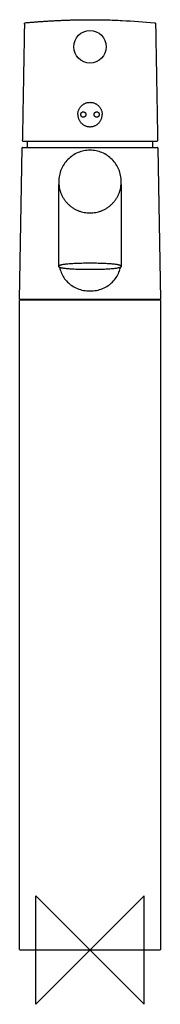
# Model space of a CAD drawing. Header units: millimetres. Extents: x -26 to 26, y -20 to 343.
import ezdxf

# ---------------------------------------------------------------- set-up
doc = ezdxf.new("R2010")
doc.units = ezdxf.units.MM
doc.header["$MEASUREMENT"] = 0
doc.layers.add('ORIGIN', color=6, linetype='Continuous')
doc.layers.add('PLANNING', color=1, linetype='Continuous')

# ---------------------------------------------------------------- blocks, each defined once
blk = doc.blocks.new('96510010_f')
at = {"layer": 'ORIGIN'}
blk.add_lwpolyline([(-20, 20), (20, -20), (20, 20), (-20, -20), (-20, 20)], dxfattribs=at)
at = {"layer": 'PLANNING'}
for p, q in [((-26, 240.2, 0), (-25.02, 296.1, 0)), ((-24.82, 296.3, 0), (24.82, 296.3, 0)), ((25.02, 296.1, 0), (26, 240.2, 0)), ((-11.55, 283.71, 0), (-11.55, 283.6, 0)), ((11.55, 283.6, 0), (11.55, 283.71, 0)), ((-11.5, 252.34, 0), (-11.5, 282.53, 0)), ((11.5, 282.53, 0), (11.5, 252.34, 0)), ((26, 240.2, 0), (-26, 240.2, 0)), ((-26, 239.8), (-25.8, 240, 0)), ((-25.8, 240, 0), (25.8, 240)), ((25.8, 240), (26, 239.8)), ((-26, 0.2), (-26, 239.8)), ((26, 239.8), (26, 0.2)), ((25.8, 0), (-25.8, 0))]:
    blk.add_line(p, q, dxfattribs=at)
blk.add_circle((0, 333.42), 6, dxfattribs=at)
for centre, radius, start, end in [((0, 296.5), 23.25, 175.2607, 180.4929), ((0, 296.5), 23.25, 359.5071, 4.7393), ((-24.82, 296.1, 0), 0.2, 90, 179.0001), ((24.82, 296.1, 0), 0.2, 1, 89.9999), ((-25.8, 0.2), 0.2, 180, 270), ((25.8, 0.2), 0.2, 270, 0)]:
    blk.add_arc(centre, radius, start, end, dxfattribs=at)
for points in [[(-24.24, 341.8), (-24.62, 320.44), (-24.99, 299.08)], [(24.24, 341.8), (24.62, 320.44), (24.99, 299.08)], [(24.46, 298.42), (0, 298.42), (-24.46, 298.42)]]:
    blk.add_open_spline(points, degree=2, dxfattribs=at)
for points, knots in [([(-24.24, 341.8), (-24.24, 341.84), (-24.24, 341.91), (-24.22, 342.04), (-24.15, 342.17), (-24.02, 342.24), (-23.9, 342.27), (-23.83, 342.28), (-23.79, 342.29)], [0.015, 0.015, 0.015, 0.015, 0.1363127, 0.2338506, 0.3987333, 0.5663275, 0.6622847, 0.7804991, 0.7804991, 0.7804991, 0.7804991]), ([(0, 343.42), (0, 343.42), (0, 343.42), (0, 343.42), (1.02, 343.42), (3.02, 343.41), (7, 343.34), (13.92, 343.09), (19.85, 342.64), (23.79, 342.29)], [24.606872, 24.606872, 24.606872, 24.606872, 24.606927, 24.607075, 24.607309, 27.651404, 30.617484, 36.557711, 48.433442, 48.433442, 48.433442, 48.433442]), ([(23.79, 342.29), (23.83, 342.28), (23.9, 342.27), (24.03, 342.24), (24.15, 342.17), (24.22, 342.04), (24.24, 341.91), (24.24, 341.84), (24.24, 341.8)], [48.4334425, 48.4334425, 48.4334425, 48.4334425, 48.5536206, 48.6496124, 48.8149611, 48.9815975, 49.076099, 49.1989412, 49.1989412, 49.1989412, 49.1989412]), ([(-24.46, 298.42), (-24.5, 298.42), (-24.58, 298.43), (-24.72, 298.48), (-24.88, 298.6), (-24.98, 298.82), (-24.99, 298.99), (-24.99, 299.08)], [141.8032158, 141.8032158, 141.8032158, 141.8032158, 141.9173145, 142.0325263, 142.2628595, 142.4881792, 142.7558702, 142.7558702, 142.7558702, 142.7558702]), ([(24.99, 299.08), (24.99, 299.03), (24.99, 298.94), (24.96, 298.78), (24.88, 298.6), (24.69, 298.46), (24.54, 298.42), (24.46, 298.42)], [91.9226063, 91.9226063, 91.9226063, 91.9226063, 92.0708629, 92.1898411, 92.4148414, 92.6446126, 92.8752609, 92.8752609, 92.8752609, 92.8752609]), ([(11.55, 283.71, 0), (11.55, 284.46, 0), (11.41, 285.97, 0), (10.74, 288.15, 0), (9.67, 290.15, 0), (8.22, 291.9, 0), (6.46, 293.34, 0), (4.45, 294.41, 0), (2.27, 295.07, 0), (0, 295.29, 0), (-2.27, 295.07, 0), (-4.45, 294.41, 0), (-6.46, 293.34, 0), (-8.22, 291.9, 0), (-9.66, 290.14, 0), (-10.74, 288.14, 0), (-11.4, 285.97, 0), (-11.55, 284.46, 0), (-11.55, 283.71, 0)], [42.954875, 42.954875, 42.954875, 42.954875, 45.216054, 47.47676, 49.740963, 52.000655, 54.26368, 56.529871, 58.798805, 61.069983, 63.334741, 65.600282, 67.866389, 70.132717, 72.399251, 74.658258, 76.918338, 79.172382, 79.172382, 79.172382, 79.172382]), ([(0, 253.53, 0), (-0.81, 253.53, 0), (-2.4, 253.51, 0), (-4.69, 253.45, 0), (-6.76, 253.34, 0), (-8.29, 253.22, 0), (-9.33, 253.1, 0), (-9.94, 253.02, 0), (-10.45, 252.92, 0), (-10.85, 252.83, 0), (-11.14, 252.73, 0), (-11.34, 252.63, 0), (-11.47, 252.5, 0), (-11.5, 252.39, 0), (-11.5, 252.34, 0)], [41.943198, 41.943198, 41.943198, 41.943198, 44.379768, 46.708002, 48.812677, 50.598803, 51.320068, 51.943133, 52.460643, 52.870687, 53.166221, 53.381244, 53.549455, 53.700459, 53.700459, 53.700459, 53.700459]), ([(0, 251.16, 0), (-0.81, 251.16, 0), (-2.4, 251.17, 0), (-4.69, 251.24, 0), (-6.76, 251.34, 0), (-8.29, 251.46, 0), (-9.33, 251.58, 0), (-9.94, 251.67, 0), (-10.45, 251.76, 0), (-10.85, 251.85, 0), (-11.14, 251.95, 0), (-11.34, 252.05, 0), (-11.47, 252.19, 0), (-11.5, 252.29, 0), (-11.5, 252.34, 0)], [224.862849, 224.862849, 224.862849, 224.862849, 227.299419, 229.627653, 231.732328, 233.518454, 234.239719, 234.862784, 235.380294, 235.790338, 236.085872, 236.300895, 236.469106, 236.62011, 236.62011, 236.62011, 236.62011]), ([(-11.23, 252, 0), (-11.09, 251.35, 0), (-10.7, 250.04, 0), (-9.74, 248.19, 0), (-8.41, 246.55, 0), (-6.71, 245.16, 0), (-4.68, 244.1, 0), (-2.39, 243.45, 0), (-0.8, 243.3, 0), (0, 243.3, 0)], [116.23515, 116.23515, 116.23515, 116.23515, 118.222488, 120.336526, 122.438431, 124.540668, 126.887516, 129.263096, 131.658663, 131.658663, 131.658663, 131.658663]), ([(11.5, 252.34, 0), (11.5, 252.39, 0), (11.47, 252.5, 0), (11.35, 252.63, 0), (11.15, 252.73, 0), (10.86, 252.83, 0), (10.46, 252.92, 0), (9.95, 253.02, 0), (9.34, 253.1, 0), (8.3, 253.22, 0), (6.77, 253.34, 0), (4.7, 253.45, 0), (2.41, 253.51, 0), (0.82, 253.53, 0), (0, 253.53, 0)], [30.185945, 30.185945, 30.185945, 30.185945, 30.337089, 30.504826, 30.719533, 31.014519, 31.42288, 31.941731, 32.561909, 33.284056, 35.070178, 37.178344, 39.505377, 41.943198, 41.943198, 41.943198, 41.943198]), ([(11.5, 252.34, 0), (11.5, 252.29, 0), (11.47, 252.19, 0), (11.35, 252.05, 0), (11.15, 251.95, 0), (10.86, 251.85, 0), (10.46, 251.76, 0), (9.95, 251.67, 0), (9.34, 251.58, 0), (8.3, 251.47, 0), (6.77, 251.34, 0), (4.7, 251.24, 0), (2.41, 251.17, 0), (0.82, 251.16, 0), (0, 251.16, 0)], [213.105596, 213.105596, 213.105596, 213.105596, 213.256739, 213.424477, 213.639183, 213.93417, 214.342531, 214.861382, 215.48156, 216.203707, 217.989829, 220.097995, 222.425028, 224.862849, 224.862849, 224.862849, 224.862849]), ([(0, 243.3, 0), (0.8, 243.3, 0), (2.39, 243.44, 0), (4.68, 244.1, 0), (6.7, 245.16, 0), (8.43, 246.57, 0), (9.78, 248.24, 0), (10.72, 250.09, 0), (11.1, 251.38, 0), (11.23, 252, 0)], [131.658663, 131.658663, 131.658663, 131.658663, 134.056537, 136.424403, 138.77484, 140.868253, 143.070812, 145.186003, 147.078146, 147.078146, 147.078146, 147.078146])]:
    blk.add_open_spline(points, degree=3, knots=knots, dxfattribs=at)
for points, weights in [([(-23.79, 342.29), (-11.92, 343.41), (0, 343.42)], [1, 0.998888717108, 1]), ([(-3.41, 308.42), (-3.41, 309.42), (-2.47, 309.42)], [1, 0.707106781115, 1]), ([(-2.47, 309.42), (-1.54, 309.42), (-1.54, 308.42)], [1, 0.707106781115, 1]), ([(1.54, 308.42), (1.54, 309.42), (2.47, 309.42)], [1, 0.707106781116, 1]), ([(2.47, 309.42), (3.41, 309.42), (3.41, 308.42)], [1, 0.707106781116, 1]), ([(-2.47, 307.42), (-3.41, 307.42), (-3.41, 308.42)], [1, 0.707106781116, 1]), ([(-1.54, 308.42), (-1.54, 307.42), (-2.47, 307.42)], [1, 0.707106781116, 1]), ([(2.47, 307.42), (1.54, 307.42), (1.54, 308.42)], [1, 0.707106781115, 1]), ([(3.41, 308.42), (3.41, 307.42), (2.47, 307.42)], [1, 0.707106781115, 1]), ([(-11.55, 283.6, 0), (-11.55, 272.09, 0), (0, 272.09, 0)], [1, 0.707106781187, 1]), ([(0, 272.09, 0), (11.55, 272.09, 0), (11.55, 283.6, 0)], [1, 0.707106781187, 1])]:
    blk.add_rational_spline(points, weights, degree=2, dxfattribs=at)
for points in [[(-4.5, 308.42), (-4.5, 312.92), (0, 312.92), (4.5, 312.92), (4.5, 308.42)], [(-4.5, 308.42), (-4.5, 303.92), (0, 303.92), (4.5, 303.92), (4.5, 308.42)]]:
    blk.add_rational_spline(points, [1, 0.707106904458, 1, 0.707106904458, 1], degree=2, knots=[0, 0, 0, 7.068582, 7.068582, 14.137164, 14.137164, 14.137164], dxfattribs=at)

msp = doc.modelspace()

# ---------------------------------------------------------------- block references
msp.add_blockref('96510010_f', (0, 0))

doc.saveas('drawing.dxf')
